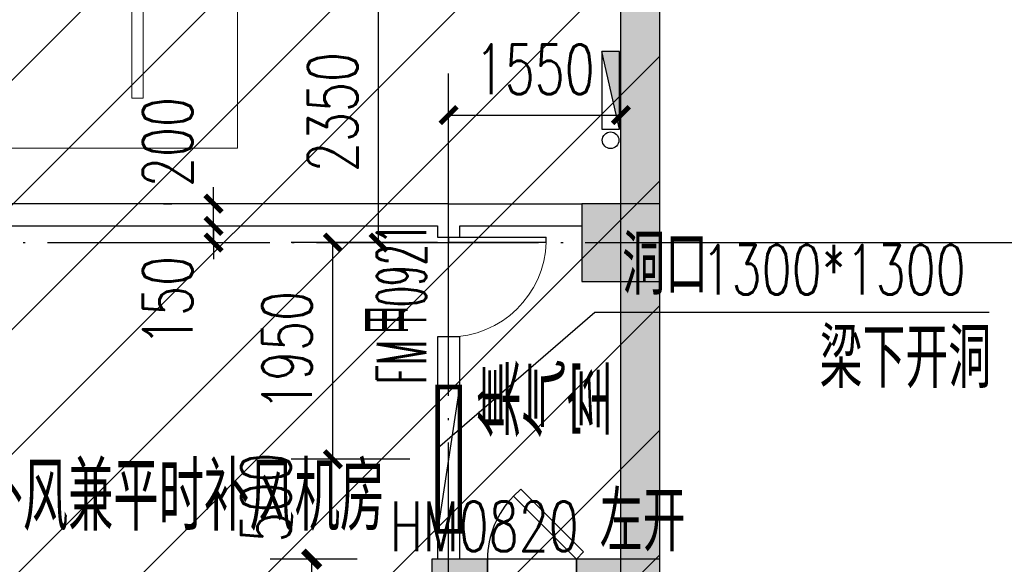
# Model space of a CAD drawing. Extents: x 797781 to 1255204, y 21234 to 1024248.
# Tile 59 of 256: x 983498 to 992359, y 71346 to 76249. Entities that reach past the tile are written whole.
import ezdxf

# ---------------------------------------------------------------- set-up
doc = ezdxf.new("R2010")
doc.units = 0
doc.header["$LTSCALE"] = 1000
doc.header["$MEASUREMENT"] = 0
doc.linetypes.add('230303生产综合楼-平面图_t8$0$DOTE', pattern=[2.42, 2, -0.2, 0.02, -0.2])
doc.layers.add('230303生产综合楼-平面图_t8$0$A-普通车位', color=252, linetype='Continuous', lineweight=9)
for name, color, linetype in [('230303生产综合楼-平面图_t8$0$A-车位编号', 7, 'Continuous'), ('230303生产综合楼-平面图_t8$0$AX-DK-RFK$0$$7$DOOR_FIRE', 4, 'Continuous'), ('230303生产综合楼-平面图_t8$0$AX-DK-RFK$0$$7$DOOR_FIRE_TEXT', 53, 'Continuous'), ('230303生产综合楼-平面图_t8$0$AXIS', 3, 'Continuous'), ('230303生产综合楼-平面图_t8$0$COLUMN', 40, 'Continuous'), ('230303生产综合楼-平面图_t8$0$DIM_LEAD', 3, 'Continuous'), ('230303生产综合楼-平面图_t8$0$DOTE', 1, '230303生产综合楼-平面图_t8$0$DOTE'), ('230303生产综合楼-平面图_t8$0$PUB_DIM', 3, 'Continuous'), ('230303生产综合楼-平面图_t8$0$PUB_HATCH', 8, 'Continuous'), ('230303生产综合楼-平面图_t8$0$PUB_TEXT', 7, 'Continuous'), ('230303生产综合楼-平面图_t8$0$WALL', 40, 'Continuous'), ('230303生产综合楼-平面图_t8$0$WINDOW', 4, 'Continuous'), ('230303生产综合楼-平面图_t8$0$WINDOW_TEXT', 7, 'Continuous'), ('230303生产综合楼-平面图_t8$0$条件', 7, 'Continuous'), ('EQUIP_消火栓', 7, 'Continuous'), ('PUB_DIM', 3, 'Continuous'), ('PUB_HATCH', 8, 'Continuous'), ('VPIPE-消防', 1, 'Continuous')]:
    doc.layers.add(name, color=color, linetype=linetype)
doc.styles.add('230303生产综合楼-平面图_t8$0$_HZTXT', font='@HZTXT_E', dxfattribs={"width": 0.7, "bigfont": '@@HZTXT'})
doc.styles.add('230303生产综合楼-平面图_t8$0$_TCH_DIM', font='SIMPLEX', dxfattribs={"bigfont": 'GBCBIG'})
doc.styles.add('230303生产综合楼-平面图_T8$0$_TCH_DIM_T3', font='SIMPLEX', dxfattribs={"width": 0.705882, "bigfont": 'GBCBIG'})
doc.styles.add('230303生产综合楼-平面图_t8$0$_TCH_WINDOW', font='SIMPLEX', dxfattribs={"height": 3.5, "bigfont": 'GBCBIG'})
doc.styles.add('230303生产综合楼-平面图_t8$0$AX-DK-RFK$0$$7$_TCH_WINDOW', font='SIMPLEX.shx', dxfattribs={"width": 0.7, "height": 3.5, "bigfont": 'GBCBIG.shx'})
doc.styles.add('230303生产综合楼-平面图_t8$0$探索者', font='01-TSSDENG', dxfattribs={"width": 0.7, "bigfont": '02-TSSDCHN'})
doc.styles.add('_TCH_DIM_T3', font='SIMPLEX', dxfattribs={"width": 0.705882, "bigfont": 'GBCBIG'})
doc.dimstyles.new('230303生产综合楼-平面图_T8$0$_TCH_ARCH&&150', dxfattribs={"dimtxt": 446.25, "dimasz": 150, "dimexe": 375, "dimexo": 450, "dimgap": 189.375, "dimtad": 1, "dimdec": 0, "dimzin": 0, "dimdsep": 46, "dimtxsty": '230303生产综合楼-平面图_T8$0$_TCH_DIM_T3', "dimblk": '230303生产综合楼-平面图_t8$0$_ArchTick', "dimcen": 0.09, "dimclrt": 7, "dimazin": 2, "dimtfac": 1, "dimtdec": 0, "dimtix": 1, "dimtmove": 2, "dimatfit": 3, "dimfxl": 1, "dimtolj": 1, "dimtzin": 0, "dimarcsym": 0})
doc.dimstyles.new('_TCH_ARCH&&150', dxfattribs={"dimtxt": 446.25, "dimasz": 150, "dimexe": 375, "dimexo": 450, "dimgap": 189.375, "dimtad": 1, "dimdec": 0, "dimzin": 0, "dimdsep": 46, "dimtxsty": '_TCH_DIM_T3', "dimblk": 'ARCHTICK', "dimcen": 0.09, "dimclrt": 7, "dimazin": 2, "dimtfac": 1, "dimtdec": 0, "dimtix": 1, "dimtmove": 2, "dimatfit": 3, "dimfxl": 1, "dimtolj": 1, "dimtzin": 0, "dimarcsym": 0})

# ---------------------------------------------------------------- blocks, each defined once
blk = doc.blocks.new('230303生产综合楼-平面图_t8$0$_ArchTick')
at = {"color": 0, "linetype": 'ByBlock', "const_width": 0.3}
blk.add_lwpolyline([(-0.5, -0.5), (0.5, 0.5)], dxfattribs=at)
blk = doc.blocks.new('*D6547')
at = {"layer": '230303生产综合楼-平面图_t8$0$PUB_DIM', "color": 0, "lineweight": -2, "transparency": 16777216}
for p, q in [((670166.4, -279168.2), (669260.9, -279168.2)), ((669635.9, -281518.2), (669635.9, -279168.2)), ((670166.4, -281518.2), (669260.9, -281518.2))]:
    blk.add_line(p, q, dxfattribs=at)
at = {"layer": 'Defpoints', "color": 0, "transparency": 16777216}
for p in [(669635.9, -279168.2), (670616.4, -279168.2), (670616.4, -281518.2)]:
    blk.add_point(p, dxfattribs=at)
at = {"layer": '230303生产综合楼-平面图_t8$0$PUB_DIM', "color": 0, "lineweight": -2, "transparency": 16777216, "xscale": 150, "yscale": 150, "zscale": 150}
for p, rotation in [((669635.9, -279168.2), 90), ((669635.9, -281518.2), 270)]:
    blk.add_blockref('230303生产综合楼-平面图_t8$0$_ArchTick', p, dxfattribs=dict(at, rotation=rotation))
at = {"layer": '230303生产综合楼-平面图_t8$0$PUB_DIM', "color": 7, "transparency": 16777216, "insert": (669223.4, -280343.2), "char_height": 446.25, "attachment_point": 5, "rotation": 90, "style": '230303生产综合楼-平面图_T8$0$_TCH_DIM_T3'}
blk.add_mtext('\\A1;2350', dxfattribs=at)
blk = doc.blocks.new('$TwtSys$00000434')
for p, q in [((-0.5, 0.5), (-0.5, -0.5)), ((-0.5, -0.5), (0.5, 0.5)), ((0.5, 0.5), (-0.5, 0.5)), ((0.5, -0.5), (0.5, 0.5)), ((-0.5, -0.5), (0.5, -0.5))]:
    blk.add_line(p, q)
blk.add_solid([(0.5, -0.5), (0.5, 0.5), (-0.5, -0.5)])
blk = doc.blocks.new('*D6515')
at = {"layer": '230303生产综合楼-平面图_t8$0$PUB_DIM', "color": 0, "lineweight": -2, "transparency": 16777216}
for p, q in [((702555.7, -289353.1), (701487.6, -289353.1)), ((701862.6, -291303.1), (701862.6, -289353.1)), ((702555.7, -291303.1), (701487.6, -291303.1))]:
    blk.add_line(p, q, dxfattribs=at)
at = {"layer": 'Defpoints', "color": 0, "transparency": 16777216}
for p in [(701862.6, -289353.1), (703005.7, -289353.1), (703005.7, -291303.1)]:
    blk.add_point(p, dxfattribs=at)
at = {"layer": '230303生产综合楼-平面图_t8$0$PUB_DIM', "color": 0, "lineweight": -2, "transparency": 16777216, "xscale": 150, "yscale": 150, "zscale": 150}
for p, rotation in [((701862.6, -289353.1), 90), ((701862.6, -291303.1), 270)]:
    blk.add_blockref('230303生产综合楼-平面图_t8$0$_ArchTick', p, dxfattribs=dict(at, rotation=rotation))
at = {"layer": '230303生产综合楼-平面图_t8$0$PUB_DIM', "color": 7, "transparency": 16777216, "insert": (701450.1, -290328.1), "char_height": 446.25, "attachment_point": 5, "rotation": 90, "style": '230303生产综合楼-平面图_T8$0$_TCH_DIM_T3'}
blk.add_mtext('\\A1;1950', dxfattribs=at)
blk = doc.blocks.new('230303生产综合楼-平面图_t8$0$普通车位')
at = {"layer": '230303生产综合楼-平面图_t8$0$A-普通车位'}
for points in [[(100, -1200), (5400, -1200), (5400, 1200), (100, 1200)], [(950, 750), (950, -750), (1050, -750), (1050, 750)]]:
    blk.add_lwpolyline(points, close=True, dxfattribs=at)
at = {"layer": '230303生产综合楼-平面图_t8$0$A-车位编号'}
blk.add_point((2700, 0), dxfattribs=at)
blk = doc.blocks.new('_ArchTick')
at = {"color": 0, "linetype": 'ByBlock', "const_width": 0.4}
blk.add_lwpolyline([(-0.5, -0.5), (0.5, 0.5)], dxfattribs=at)
blk = doc.blocks.new('*D2490')
at = {"layer": 'Defpoints', "color": 0, "transparency": 16777216}
for p in [(986126.8, 71392.3), (986985.5, 71392.3), (986985.5, 70892.3)]:
    blk.add_point(p, dxfattribs=at)
at = {"layer": 'PUB_DIM', "color": 0, "lineweight": -2, "transparency": 16777216}
for p, q in [((986535.5, 71392.3), (985751.8, 71392.3)), ((986126.8, 70892.3), (986126.8, 71392.3)), ((986535.5, 70892.3), (985751.8, 70892.3))]:
    blk.add_line(p, q, dxfattribs=at)
at = {"layer": 'PUB_DIM', "color": 0, "lineweight": -2, "transparency": 16777216, "xscale": 150, "yscale": 150, "zscale": 150}
for p, rotation in [((986126.8, 71392.3), 90), ((986126.8, 70892.3), 270)]:
    blk.add_blockref('_ArchTick', p, dxfattribs=dict(at, rotation=rotation))
at = {"layer": 'PUB_DIM', "color": 7, "transparency": 16777216, "insert": (985714.3, 71947.3), "char_height": 446.25, "attachment_point": 5, "rotation": 90, "style": '_TCH_DIM_T3'}
blk.add_mtext('\\A1;500', dxfattribs=at)
blk = doc.blocks.new('*D3076')
at = {"layer": '230303生产综合楼-平面图_t8$0$AXIS', "color": 0, "lineweight": -2, "transparency": 16777216}
for p, q in [((990358, 74242.3), (994033, 74242.3)), ((993658, 69142.3), (993658, 74242.3)), ((990358, 69142.3), (994033, 69142.3))]:
    blk.add_line(p, q, dxfattribs=at)
at = {"layer": 'Defpoints', "color": 0, "transparency": 16777216}
for p in [(989908, 74242.3), (993658, 74242.3), (989908, 69142.3)]:
    blk.add_point(p, dxfattribs=at)
at = {"layer": '230303生产综合楼-平面图_t8$0$AXIS', "color": 0, "lineweight": -2, "transparency": 16777216, "xscale": 150, "yscale": 150, "zscale": 150}
for p, rotation in [((993658, 74242.3), 90), ((993658, 69142.3), 270)]:
    blk.add_blockref('230303生产综合楼-平面图_t8$0$_ArchTick', p, dxfattribs=dict(at, rotation=rotation))
at = {"layer": '230303生产综合楼-平面图_t8$0$AXIS', "color": 7, "transparency": 16777216, "insert": (993245.5, 71692.3), "char_height": 446.25, "attachment_point": 5, "rotation": 90, "style": '230303生产综合楼-平面图_T8$0$_TCH_DIM_T3'}
blk.add_mtext('\\A1;5100', dxfattribs=at)
blk = doc.blocks.new('*D3077')
at = {"layer": '230303生产综合楼-平面图_t8$0$AXIS', "color": 0, "lineweight": -2, "transparency": 16777216}
for p, q in [((990358, 82642.3), (994033, 82642.3)), ((993658, 74242.3), (993658, 82642.3)), ((990358, 74242.3), (994033, 74242.3))]:
    blk.add_line(p, q, dxfattribs=at)
at = {"layer": 'Defpoints', "color": 0, "transparency": 16777216}
for p in [(989908, 82642.3), (993658, 82642.3), (989908, 74242.3)]:
    blk.add_point(p, dxfattribs=at)
at = {"layer": '230303生产综合楼-平面图_t8$0$AXIS', "color": 0, "lineweight": -2, "transparency": 16777216, "xscale": 150, "yscale": 150, "zscale": 150}
for p, rotation in [((993658, 82642.3), 90), ((993658, 74242.3), 270)]:
    blk.add_blockref('230303生产综合楼-平面图_t8$0$_ArchTick', p, dxfattribs=dict(at, rotation=rotation))
at = {"layer": '230303生产综合楼-平面图_t8$0$AXIS', "color": 7, "transparency": 16777216, "insert": (993245.5, 78442.3), "char_height": 446.25, "attachment_point": 5, "rotation": 90, "style": '230303生产综合楼-平面图_T8$0$_TCH_DIM_T3'}
blk.add_mtext('\\A1;8400', dxfattribs=at)
blk = doc.blocks.new('*D3083')
at = {"layer": '230303生产综合楼-平面图_t8$0$AXIS', "color": 0, "lineweight": -2, "transparency": 16777216}
for p, q in [((990358, 111192.3), (995233, 111192.3)), ((994858, 68892.3), (994858, 111192.3)), ((990358, 68892.3), (995233, 68892.3))]:
    blk.add_line(p, q, dxfattribs=at)
at = {"layer": 'Defpoints', "color": 0, "transparency": 16777216}
for p in [(989908, 111192.3), (994858, 111192.3), (989908, 68892.3)]:
    blk.add_point(p, dxfattribs=at)
at = {"layer": '230303生产综合楼-平面图_t8$0$AXIS', "color": 0, "lineweight": -2, "transparency": 16777216, "xscale": 150, "yscale": 150, "zscale": 150}
for p, rotation in [((994858, 111192.3), 90), ((994858, 68892.3), 270)]:
    blk.add_blockref('230303生产综合楼-平面图_t8$0$_ArchTick', p, dxfattribs=dict(at, rotation=rotation))
at = {"layer": '230303生产综合楼-平面图_t8$0$AXIS', "color": 7, "transparency": 16777216, "insert": (994445.5, 90042.3), "char_height": 446.25, "attachment_point": 5, "rotation": 90, "style": '230303生产综合楼-平面图_T8$0$_TCH_DIM_T3'}
blk.add_mtext('\\A1;42300', dxfattribs=at)
blk = doc.blocks.new('*D3086')
at = {"layer": '230303生产综合楼-平面图_t8$0$PUB_DIM', "color": 0, "lineweight": -2, "transparency": 16777216}
for p, q in [((985242.8, 74392.3), (985242.8, 74542.3)), ((984792.8, 74392.3), (984867.8, 74392.3)), ((985242.8, 74242.3), (985242.8, 74392.3)), ((984792.8, 74242.3), (984867.8, 74242.3)), ((985242.8, 74242.3), (985242.8, 74092.3))]:
    blk.add_line(p, q, dxfattribs=at)
at = {"layer": 'Defpoints', "color": 0, "transparency": 16777216}
for p in [(985242.8, 74392.3), (985242.8, 74392.3), (985242.8, 74242.3)]:
    blk.add_point(p, dxfattribs=at)
at = {"layer": '230303生产综合楼-平面图_t8$0$PUB_DIM', "color": 0, "lineweight": -2, "transparency": 16777216, "xscale": 150, "yscale": 150, "zscale": 150}
for p, rotation in [((985242.8, 74392.3), 270), ((985242.8, 74242.3), 90)]:
    blk.add_blockref('230303生产综合楼-平面图_t8$0$_ArchTick', p, dxfattribs=dict(at, rotation=rotation))
at = {"layer": '230303生产综合楼-平面图_t8$0$PUB_DIM', "color": 7, "transparency": 16777216, "insert": (984830.3, 73717.3), "char_height": 446.25, "attachment_point": 5, "rotation": 90, "style": '230303生产综合楼-平面图_T8$0$_TCH_DIM_T3'}
blk.add_mtext('\\A1;150', dxfattribs=at)
blk = doc.blocks.new('*D3087')
at = {"layer": '230303生产综合楼-平面图_t8$0$PUB_DIM', "color": 0, "lineweight": -2, "transparency": 16777216}
for p, q in [((985242.8, 74592.3), (985242.8, 74742.3)), ((984792.8, 74592.3), (984867.8, 74592.3)), ((985242.8, 74392.3), (985242.8, 74592.3)), ((984792.8, 74392.3), (984867.8, 74392.3)), ((985242.8, 74392.3), (985242.8, 74242.3))]:
    blk.add_line(p, q, dxfattribs=at)
at = {"layer": 'Defpoints', "color": 0, "transparency": 16777216}
for p in [(985242.8, 74592.3), (985242.8, 74592.3), (985242.8, 74392.3)]:
    blk.add_point(p, dxfattribs=at)
at = {"layer": '230303生产综合楼-平面图_t8$0$PUB_DIM', "color": 0, "lineweight": -2, "transparency": 16777216, "xscale": 150, "yscale": 150, "zscale": 150}
for p, rotation in [((985242.8, 74592.3), 270), ((985242.8, 74392.3), 90)]:
    blk.add_blockref('230303生产综合楼-平面图_t8$0$_ArchTick', p, dxfattribs=dict(at, rotation=rotation))
at = {"layer": '230303生产综合楼-平面图_t8$0$PUB_DIM', "color": 7, "transparency": 16777216, "insert": (984830.3, 75147.3), "char_height": 446.25, "attachment_point": 5, "rotation": 90, "style": '230303生产综合楼-平面图_T8$0$_TCH_DIM_T3'}
blk.add_mtext('\\A1;200', dxfattribs=at)
blk = doc.blocks.new('*D3163')
at = {"layer": '230303生产综合楼-平面图_t8$0$PUB_DIM', "color": 0, "lineweight": -2, "transparency": 16777216}
for p, q in [((987358.6, 74743.1), (987358.6, 75764.9)), ((988908.6, 74743.1), (988908.6, 75764.9)), ((987358.6, 75389.9), (988908.6, 75389.9))]:
    blk.add_line(p, q, dxfattribs=at)
at = {"layer": 'Defpoints', "color": 0, "transparency": 16777216}
for p in [(988908.6, 75389.9), (987358.6, 74293.1), (988908.6, 74293.1)]:
    blk.add_point(p, dxfattribs=at)
at = {"layer": '230303生产综合楼-平面图_t8$0$PUB_DIM', "color": 0, "lineweight": -2, "transparency": 16777216, "xscale": 150, "yscale": 150, "zscale": 150, "rotation": 180}
blk.add_blockref('230303生产综合楼-平面图_t8$0$_ArchTick', (987358.6, 75389.9), dxfattribs=at)
at = {"layer": '230303生产综合楼-平面图_t8$0$PUB_DIM', "color": 0, "lineweight": -2, "transparency": 16777216, "xscale": 150, "yscale": 150, "zscale": 150}
blk.add_blockref('230303生产综合楼-平面图_t8$0$_ArchTick', (988908.6, 75389.9), dxfattribs=at)
at = {"layer": '230303生产综合楼-平面图_t8$0$PUB_DIM', "color": 7, "transparency": 16777216, "insert": (988133.6, 75802.4), "char_height": 446.25, "attachment_point": 5, "style": '230303生产综合楼-平面图_T8$0$_TCH_DIM_T3'}
blk.add_mtext('\\A1;1550', dxfattribs=at)
blk = doc.blocks.new('230303生产综合楼-平面图_t8$0$$DorLib2D$00000078')
for p, q in [((-0.207, 0.85), (-0.126, 0.931)), ((0.581, 0.224), (-0.126, 0.931)), ((0.5, 0.143), (-0.207, 0.85)), ((0.5, 0.143), (0.581, 0.224))]:
    blk.add_line(p, q)
blk.add_arc((0.5, 0.143), 1, 135, 180)
blk = doc.blocks.new('_FZH')
blk.add_lwpolyline([(-0.5, -0.5), (0.5, -0.5), (0.5, 0.5), (-0.5, 0.5)], close=True)
at = {"layer": 'PUB_HATCH'}
blk.add_solid([(-0.5, -0.5), (0.5, -0.5), (-0.5, 0.5), (0.5, 0.5)], dxfattribs=at)
blk = doc.blocks.new('230303生产综合楼-平面图_t8$0$AX-DK-RFK$0$$7$$TCHSYS$DOOR2D')
for p, q in [((0.45, 0.975), (0.5, 0.975)), ((0.45, 0), (0.45, 0.975)), ((0.5, 0), (0.5, 0.975)), ((0.5, 0), (0.45, 0))]:
    blk.add_line(p, q)
at = {"lineweight": 13}
blk.add_arc((0.475, 0), 0.975, 91.46928, 180, dxfattribs=at)
blk = doc.blocks.new('230303生产综合楼-平面图_t8$0$-1FXHS1')
at = {"layer": 'VPIPE-消防'}
blk.add_circle((671724, -280597.5), 75, dxfattribs=at)
at = {"layer": 'EQUIP_消火栓', "xscale": 700, "yscale": 160, "zscale": 700, "rotation": 90.00000000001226}
blk.add_blockref('$TwtSys$00000434', (671724, -280147.5), dxfattribs=at)
at = {"layer": '230303生产综合楼-平面图_t8$0$PUB_DIM'}
dim = blk.add_aligned_dim(p1=(670616.4, -281518.2), p2=(670616.4, -279168.2), distance=980.5, dimstyle='230303生产综合楼-平面图_T8$0$_TCH_ARCH&&150', dxfattribs=at)
dim.commit()
dim.dimension.update_dxf_attribs({"geometry": '*D6547', "text_midpoint": (669223.4, -280343.2)})
blk = doc.blocks.new('230303生产综合楼-平面图_t8$0$-1FND')
at = {"layer": '230303生产综合楼-平面图_t8$0$DIM_LEAD'}
for p, q in [((702804, -291203.1), (704219.1, -289978.8)), ((702804, -291203.1), (704219.1, -289978.8)), ((704219.1, -289978.8), (707768.5, -289978.8))]:
    blk.add_line(p, q, dxfattribs=at)
at = {"layer": '230303生产综合楼-平面图_t8$0$条件', "color": 1, "const_width": 40}
blk.add_lwpolyline([(702805.7, -290653.1), (703005.7, -290653.1), (703005.7, -291953.1), (702805.7, -291953.1), (702805.7, -290653.1)], dxfattribs=at)
at = {"layer": '230303生产综合楼-平面图_t8$0$条件', "color": 1}
blk.add_lwpolyline([(702805.7, -291953.1), (703005.7, -290653.1)], dxfattribs=at)
at = {"layer": '230303生产综合楼-平面图_t8$0$PUB_TEXT', "style": '230303生产综合楼-平面图_t8$0$_TCH_DIM'}
for s, p in [('洞口', (704466.1, -289821.3)), ('梁下开洞', (706242.6, -290661.3))]:
    blk.add_text(s, height=536.17, dxfattribs=at).set_placement(p)
at = {"layer": '230303生产综合楼-平面图_t8$0$PUB_TEXT', "style": '230303生产综合楼-平面图_t8$0$_TCH_DIM', "width": 0.705882}
blk.add_text('1300*1300', height=446.25, dxfattribs=at).set_placement((705181, -289821.3))
at = {"layer": '230303生产综合楼-平面图_t8$0$PUB_DIM'}
dim = blk.add_aligned_dim(p1=(703005.7, -291303.1), p2=(703005.7, -289353.1), distance=1143.1, dimstyle='230303生产综合楼-平面图_T8$0$_TCH_ARCH&&150', dxfattribs=at)
dim.commit()
dim.dimension.update_dxf_attribs({"geometry": '*D6515', "text_midpoint": (701450.1, -290328.1)})

msp = doc.modelspace()

# ---------------------------------------------------------------- hatches: boundary and pattern name
at = {"layer": '230303生产综合楼-平面图_t8$0$PUB_HATCH'}
h = msp.add_hatch(dxfattribs=at)
h.set_pattern_fill('ANSI31', color=256, scale=500)
h.set_pattern_definition([(45, (742304.1, -46432.5), (-561.266, 561.266), [])])
h.paths.add_polyline_path([(930109.1, 68893.4), (930108.6, 82492.3), (938508.6, 82492.3), (938508.2, 85667.3), (943409, 85667.3), (943409.3, 93092.3), (943762.1, 93092.3), (943758.6, 95392.3), (943508.6, 95392.3), (943508.6, 101792.3), (951058.6, 101792.3), (951058.6, 104092.3), (952808.6, 104092.3), (952808.6, 105392.3), (952708.2, 105392.3), (952709, 111192.3), (938408.6, 111192.3), (938408.6, 112942.3), (934909, 112942.3), (934909, 113292.3), (935009, 113392.3), (935009, 113792.3), (932409, 113792.3), (932409, 113392.3), (932509, 113292.3), (932509, 112992.3), (930408.6, 112992.3), (930408.6, 111192.3), (913308.6, 111192.3), (913308.6, 119592.3), (899708.6, 119592.3), (899708.6, 116092.3), (899708.6, 114673.2), (899708.6, 111192.3), (895158.6, 111192.3), (895158.6, 96992.3), (899608.6, 96992.3), (899608.6, 98042.3), (902558.6, 98042.3), (902558.6, 96992.3), (904808.6, 96992.3), (904808.2, 86592.3), (896359, 86592.3), (896156.1, 86592.3), (896158.6, 81292.3), (896158.6, 73892.3), (896158.6, 70892.3), (896358.6, 70892.3), (897858.6, 70892.3), (897858.6, 70042.3), (900108.6, 70042.3), (900108.6, 68892.3)])
h.paths.add_polyline_path([(930105.6, 68892.3), (955656.4, 68892.3), (955656.4, 72492.3), (963356.4, 72492.3), (963356.4, 68892.3), (986709.3, 68892.3), (986709.3, 70442.3), (987458.6, 70442.3), (987458.6, 70892.3), (989258.6, 70892.3), (989256.4, 88842.3), (986008.6, 88842.3), (986008.6, 90692.3), (982958.6, 90692.3), (982958.6, 94955.7), (980858.6, 94955.7), (980858.6, 99042.3), (985808.6, 99042.3), (985808.6, 96992.3), (989256.4, 96992.3), (989256.4, 109542.3), (987108.6, 109542.3), (987108.6, 109842.3), (986208.6, 109842.3), (986208.6, 111192.3), (963706.4, 111192.3), (963706.4, 119592.3), (955308.6, 119592.3), (955304.2, 111192.3), (952709, 111192.7), (952709, 105392.3), (955356.4, 105392.3), (955357.5, 98892.3), (952859.7, 98892.3), (952858.6, 95342.3), (952858.6, 94880.1), (952858.6, 93092.3), (943407.1, 93092.3), (943407.1, 85667.3), (938508.6, 85667.3), (938508.6, 82492.3), (930107.1, 82492.3)])
for points in [[(989258.6, 82292.3), (988908.6, 82292.3), (988908.6, 74592.3), (989258.6, 74592.3)], [(989258.6, 73892.3), (988908.6, 73892.3), (988908.6, 71392.3), (989258.6, 71392.3)]]:
    msp.add_hatch(color=256, dxfattribs=at).paths.add_polyline_path(points)

# ---------------------------------------------------------------- linework, layer by layer
at = {"layer": '230303生产综合楼-平面图_t8$0$AXIS'}
msp.add_line((989908, 74242.3), (995908, 74242.3), dxfattribs=at)
at = {"layer": '230303生产综合楼-平面图_t8$0$DOTE'}
for p, q in [((988908.6, 68317.3), (988908.6, 119117.3)), ((987358.6, 70442.3), (987358.6, 75492.3)), ((870008.6, 74242.3), (989908.6, 74242.3))]:
    msp.add_line(p, q, dxfattribs=at)
at = {"layer": '230303生产综合楼-平面图_t8$0$WALL'}
for p, q in [((988908.6, 74592.3), (988908.6, 82292.3)), ((989258.6, 74592.3), (989258.6, 82292.3)), ((987358.6, 74592.3), (982558.6, 74592.3)), ((987358.6, 74592.3), (988558.6, 74592.3)), ((982558.6, 74392.3), (987258.6, 74392.3)), ((987258.6, 74392.3), (987258.6, 74292.3)), ((987458.6, 74392.3), (988558.6, 74392.3)), ((987458.6, 74292.3), (987458.6, 74392.3)), ((987258.6, 74292.3), (987458.6, 74292.3)), ((988908.6, 71392.3), (988908.6, 73892.3)), ((989258.6, 71392.3), (989258.6, 73892.3)), ((987458.6, 73392.3), (987258.6, 73392.3)), ((987258.6, 73392.3), (987258.6, 71392.3)), ((987458.6, 71392.3), (987458.6, 73392.3))]:
    msp.add_line(p, q, dxfattribs=at)
at = {"layer": '230303生产综合楼-平面图_t8$0$WINDOW'}
msp.add_lwpolyline([(987708.6, 70892.3), (988508.6, 70892.3), (988508.6, 71392.3), (987708.6, 71392.3)], close=True, dxfattribs=at)

# ---------------------------------------------------------------- block references
for name, p in [('230303生产综合楼-平面图_t8$0$-1FND', (284454.6, 363595.4)), ('230303生产综合楼-平面图_t8$0$-1FXHS1', (317092.2, 355760.5))]:
    msp.add_blockref(name, p)
at = {"layer": '230303生产综合楼-平面图_t8$0$A-普通车位', "rotation": 180}
msp.add_blockref('230303生产综合楼-平面图_t8$0$普通车位', (985558.6, 76292.3), dxfattribs=at)
at = {"layer": '230303生产综合楼-平面图_t8$0$AX-DK-RFK$0$$7$DOOR_FIRE', "xscale": -900, "yscale": 900, "zscale": 200, "rotation": 269.9999890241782}
msp.add_blockref('230303生产综合楼-平面图_t8$0$AX-DK-RFK$0$$7$$TCHSYS$DOOR2D', (987358.6, 73842.3), dxfattribs=at)
at = {"layer": '230303生产综合楼-平面图_t8$0$COLUMN'}
for p, xscale, yscale, zscale in [((988908.6, 74242.3), 700, 700, 700), ((987458.6, 71142.3), 500, 500, 500)]:
    msp.add_blockref('_FZH', p, dxfattribs=dict(at, xscale=xscale, yscale=yscale, zscale=zscale))
at = {"layer": '230303生产综合楼-平面图_t8$0$COLUMN', "xscale": 749.9999999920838, "yscale": 500, "zscale": 500, "rotation": 2.668043e-10}
msp.add_blockref('_FZH', (988883.6, 71142.3), dxfattribs=at)
at = {"layer": '230303生产综合楼-平面图_t8$0$WINDOW', "xscale": 800, "yscale": 800, "zscale": 100, "rotation": 9.94022915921e-05}
msp.add_blockref('230303生产综合楼-平面图_t8$0$$DorLib2D$00000078', (988108.6, 71278), dxfattribs=at)

# ---------------------------------------------------------------- texts
at = {"layer": '230303生产综合楼-平面图_t8$0$AX-DK-RFK$0$$7$DOOR_FIRE_TEXT', "style": '230303生产综合楼-平面图_t8$0$AX-DK-RFK$0$$7$_TCH_WINDOW'}
for s, height, width, p in [('0921', 446.25, 0.494118, (987157.6, 73660.9)), ('甲', 536.2, 0.7, (987157.6, 73410.6)), ('FM', 446.25, 0.494118, (987157.6, 72969.6))]:
    msp.add_text(s, height=height, rotation=89.99999, dxfattribs=dict(at, width=width)).set_placement(p)
at = {"layer": '230303生产综合楼-平面图_t8$0$PUB_TEXT', "color": 1, "style": '230303生产综合楼-平面图_t8$0$_HZTXT', "width": 0.7}
msp.add_text('集气室', height=612.77, dxfattribs=at).set_placement((987605.4, 72499.3, -1000))
at = {"layer": '230303生产综合楼-平面图_t8$0$PUB_TEXT', "style": '230303生产综合楼-平面图_t8$0$探索者', "width": 0.7}
msp.add_text('排烟补风兼平时补风机房', height=612.766, dxfattribs=at).set_placement((982304.9, 71647.6))
at = {"layer": '230303生产综合楼-平面图_t8$0$WINDOW_TEXT', "style": '230303生产综合楼-平面图_t8$0$_TCH_WINDOW'}
msp.add_text('左开', height=536.17, rotation=0.0001, dxfattribs=at).set_placement((988718.5, 71463.8))
at = {"layer": '230303生产综合楼-平面图_t8$0$WINDOW_TEXT', "style": '230303生产综合楼-平面图_t8$0$_TCH_WINDOW', "width": 0.705882}
msp.add_text('HM0820', height=446.25, rotation=0.0001, dxfattribs=at).set_placement((986828.5, 71463.8))

# ---------------------------------------------------------------- dimensions: what is measured, and where the dimension line sits
at = {"layer": '230303生产综合楼-平面图_t8$0$AXIS'}
for p1, p2, distance, picture, middle in [((989908, 68892.3), (989908, 111192.3), -4950, '*D3083', (994445.5, 90042.3)), ((989908, 74242.3), (989908, 82642.3), -3750, '*D3077', (993245.5, 78442.3)), ((989908, 69142.3), (989908, 74242.3), -3750, '*D3076', (993245.5, 71692.3))]:
    dim = msp.add_aligned_dim(p1=p1, p2=p2, distance=distance, dimstyle='230303生产综合楼-平面图_T8$0$_TCH_ARCH&&150', dxfattribs=at)
    dim.commit()
    dim.dimension.update_dxf_attribs({"geometry": picture, "text_midpoint": middle})
at = {"layer": '230303生产综合楼-平面图_t8$0$PUB_DIM'}
dim = msp.add_aligned_dim(p1=(987358.6, 74293.1), p2=(988908.6, 74293.1), distance=1096.8, dimstyle='230303生产综合楼-平面图_T8$0$_TCH_ARCH&&150', dxfattribs=at)
dim.commit()
dim.dimension.update_dxf_attribs({"geometry": '*D3163', "text_midpoint": (988133.6, 75802.4)})
for base, p1, p2, picture, middle in [((985242.8, 74592.3), (985242.8, 74392.3), (985242.8, 74592.3), '*D3087', (984830.3, 75147.3)), ((985242.8, 74392.3), (985242.8, 74242.3), (985242.8, 74392.3), '*D3086', (984830.3, 73717.3))]:
    dim = msp.add_linear_dim(base=base, p1=p1, p2=p2, angle=90, dimstyle='230303生产综合楼-平面图_T8$0$_TCH_ARCH&&150', dxfattribs=at)
    dim.commit()
    dim.dimension.update_dxf_attribs({"geometry": picture, "text_midpoint": middle, "dimtype": 161})
at = {"layer": 'PUB_DIM'}
dim = msp.add_linear_dim(base=(986126.8, 71392.3), p1=(986985.5, 70892.3), p2=(986985.5, 71392.3), angle=90, dimstyle='_TCH_ARCH&&150', dxfattribs=at)
dim.commit()
dim.dimension.update_dxf_attribs({"geometry": '*D2490', "text_midpoint": (985714.3, 71947.3), "dimtype": 161})

doc.saveas('drawing.dxf')
